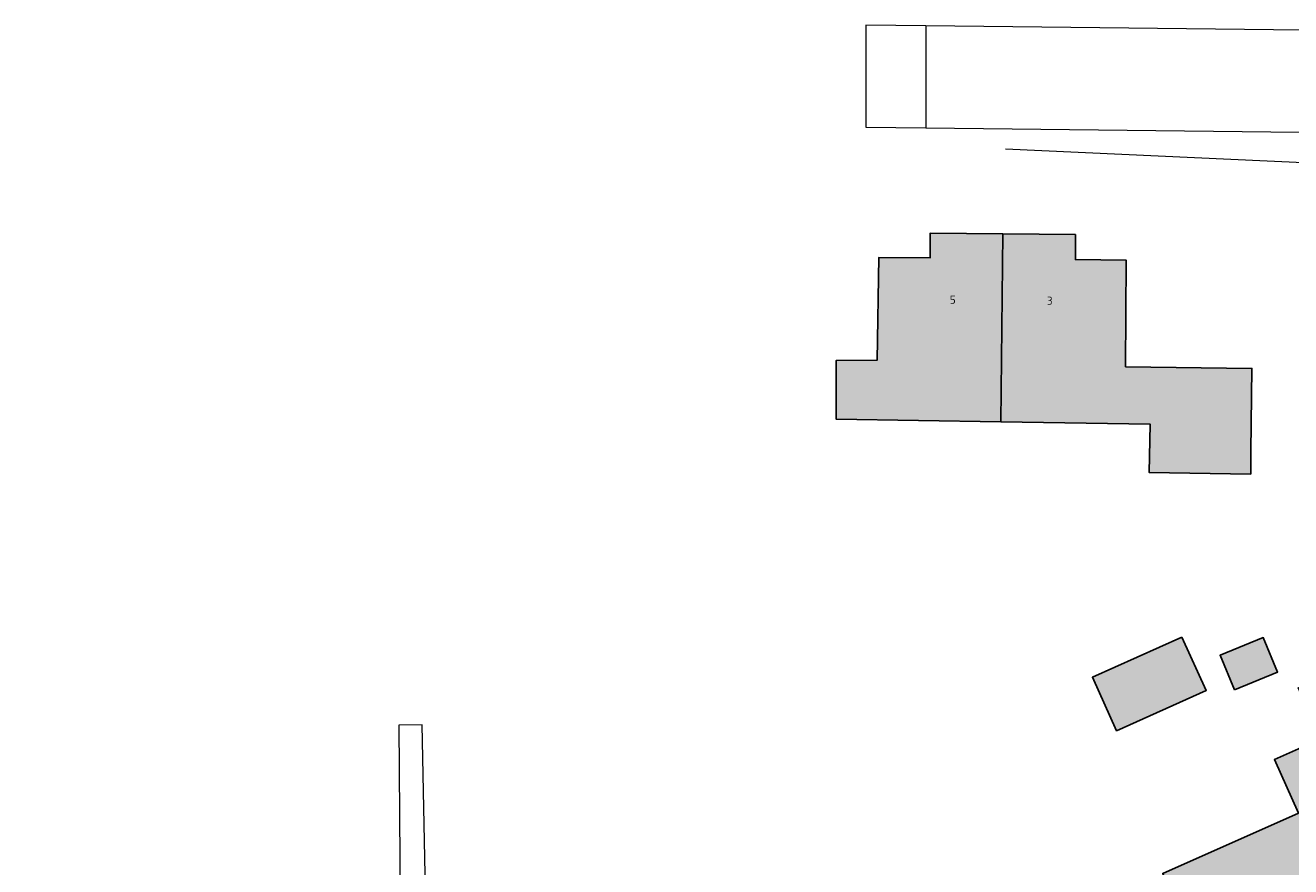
# Model space of a CAD drawing. Header units: metres. Extents: x 195286 to 196278, y 327273 to 327838.
# Tile 23 of 46: x 195749 to 195825, y 327575 to 327625. Entities that reach past the tile are written whole.
import ezdxf
from ezdxf.enums import TextEntityAlignment as Align

# ---------------------------------------------------------------- set-up
doc = ezdxf.new("R2010")
doc.units = ezdxf.units.M
for name, color, linetype, lineweight in [('B-WE-IE-TERREINAFSCHEIDING_KUNSTMATIG_HEKWERK-G', 253, 'IE-TERREINAFSCHEIDING-KUNSTMATIG', 18), ('B-WE-OG-BEBOUWING-GV', 250, 'Continuous', 25), ('B-WE-OG-BEBOUWING-T18', 1, 'Continuous', 25), ('B-WE-OG-TERREIN_ERF-GV', 253, 'Continuous', 9), ('B-WE-VH-OPENVERHARDING_BETONSTRAATSTEEN-GV', 253, 'Continuous', 9), ('B-WE-VH-OPENVERHARDING_STRAATBAKSTEEN-GV', 253, 'Continuous', 9), ('B-WE-VH-TEGEL-GV', 253, 'Continuous', 9)]:
    doc.layers.add(name, color=color, linetype=linetype, lineweight=lineweight)
doc.layers.add('B-WE-OG-BEBOUWING-V', color=7, linetype='Continuous', lineweight=5, true_color=0xfff3f2)
doc.styles.add('NLCS-ISO-M200-T18', font='NLCS-ISO.ttf', dxfattribs={"height": 0.36})
doc.linetypes.add('IE-TERREINAFSCHEIDING-KUNSTMATIG', pattern='A,4,[82,NLCS.SHX,S=0.75,R=90,X=0,Y=0],4,-2', length=10)

msp = doc.modelspace()

# ---------------------------------------------------------------- hatches: boundary and pattern name
at = {"layer": 'B-WE-OG-BEBOUWING-V'}
for points in [[(195807.811, 327612.693), (195803.443, 327612.738), (195803.439, 327611.249), (195800.347, 327611.266), (195800.247, 327605.085), (195797.78, 327605.066), (195797.78, 327601.526), (195807.693, 327601.37)], [(195807.811, 327612.693), (195807.693, 327601.37), (195816.669, 327601.229), (195816.623, 327598.315), (195822.723, 327598.219), (195822.74, 327599.588), (195822.801, 327604.588), (195815.194, 327604.681), (195815.236, 327611.094), (195812.171, 327611.14), (195812.179, 327612.647)], [(195818.586, 327588.407), (195813.2, 327585.984), (195814.65, 327582.762), (195820.036, 327585.185)], [(195821.752, 327585.232), (195824.335, 327586.294), (195823.48, 327588.376), (195820.896, 327587.315)], [(195826.514, 327582.081), (195824.162, 327581.033), (195825.598, 327577.807), (195817.432, 327574.171), (195817.749, 327573.46), (195819.783, 327568.892), (195823.737, 327570.652), (195826.314, 327564.955), (195833.222, 327568.075), (195826.953, 327582.276)]]:
    msp.add_hatch(color=256, dxfattribs=at).paths.add_polyline_path(points)

# ---------------------------------------------------------------- linework, layer by layer
at = {"layer": 'B-WE-IE-TERREINAFSCHEIDING_KUNSTMATIG_HEKWERK-G'}
msp.add_lwpolyline([(195828.532, 327616.837), (195807.957, 327617.787)], dxfattribs=at)
at = {"layer": 'B-WE-OG-BEBOUWING-GV'}
for points in [[(195807.811, 327612.693), (195803.443, 327612.738), (195803.439, 327611.249), (195800.347, 327611.266), (195800.247, 327605.085), (195797.78, 327605.066), (195797.78, 327601.526), (195807.693, 327601.37)], [(195807.811, 327612.693), (195807.693, 327601.37), (195816.669, 327601.229), (195816.623, 327598.315), (195822.723, 327598.219), (195822.74, 327599.588), (195822.801, 327604.588), (195815.194, 327604.681), (195815.236, 327611.094), (195812.171, 327611.14), (195812.179, 327612.647)], [(195818.586, 327588.407), (195813.2, 327585.984), (195814.65, 327582.762), (195820.036, 327585.185)], [(195821.752, 327585.232), (195824.335, 327586.294), (195823.48, 327588.376), (195820.896, 327587.315)], [(195826.514, 327582.081), (195824.162, 327581.033), (195825.598, 327577.807), (195817.432, 327574.171), (195817.749, 327573.46), (195819.783, 327568.892), (195823.737, 327570.652), (195826.314, 327564.955), (195833.222, 327568.075), (195826.953, 327582.276)]]:
    msp.add_lwpolyline(points, close=True, dxfattribs=at)
at = {"layer": 'B-WE-OG-TERREIN_ERF-GV'}
for points in [[(195797.78, 327605.066), (195800.247, 327605.085), (195800.347, 327611.266), (195803.439, 327611.249), (195803.443, 327612.738), (195807.811, 327612.693), (195812.179, 327612.647), (195812.171, 327611.14), (195815.236, 327611.094), (195815.194, 327604.681), (195822.801, 327604.588), (195822.74, 327599.588), (195822.723, 327598.219), (195816.623, 327598.315), (195816.669, 327601.229), (195807.693, 327601.37), (195797.78, 327601.526)], [(195813.2, 327585.984), (195818.586, 327588.407), (195820.036, 327585.185), (195814.65, 327582.762)], [(195821.752, 327585.232), (195820.896, 327587.315), (195823.48, 327588.376), (195824.335, 327586.294)], [(195835.022, 327577.615), (195836.239, 327574.919), (195838.295, 327570.367), (195833.222, 327568.075), (195826.314, 327564.955), (195823.737, 327570.652), (195819.783, 327568.892), (195817.749, 327573.46), (195817.432, 327574.171), (195825.598, 327577.807), (195824.162, 327581.033), (195826.514, 327582.081), (195826.953, 327582.276), (195825.581, 327585.357), (195827.877, 327586.38), (195829.371, 327583.026), (195829.796, 327583.215), (195830.304, 327582.075), (195832.742, 327576.6)]]:
    msp.add_lwpolyline(points, close=True, dxfattribs=at)
at = {"layer": 'B-WE-VH-OPENVERHARDING_BETONSTRAATSTEEN-GV'}
msp.add_lwpolyline([(195803.169, 327625.208), (195799.562, 327625.248), (195799.562, 327619.116), (195803.169, 327619.074)], dxfattribs=at)
at = {"layer": 'B-WE-VH-OPENVERHARDING_STRAATBAKSTEEN-GV'}
msp.add_lwpolyline([(195829.327, 327624.915), (195803.169, 327625.208), (195803.169, 327619.074), (195829.141, 327618.77)], dxfattribs=at)
at = {"layer": 'B-WE-VH-TEGEL-GV'}
msp.add_lwpolyline([(195729.395, 327554.242), (195730.529, 327554.249), (195751.386, 327554.362), (195768.352, 327560.942), (195772.42, 327562.749), (195773.256, 327563.12), (195772.861, 327583.113), (195771.454, 327583.103), (195771.596, 327564.258), (195754.003, 327556.775), (195750.35, 327555.695), (195747.732, 327555.433), (195740.22, 327555.433), (195737.634, 327555.481), (195737.627, 327555.105), (195735.263, 327555.124), (195730.264, 327555.169)], dxfattribs=at)

# ---------------------------------------------------------------- texts
at = {"layer": 'B-WE-OG-BEBOUWING-T18', "style": 'NLCS-ISO-M200-T18'}
for s, rotation, p in [('5', 359.5, (195804.794, 327608.724)), ('3', 359.4, (195810.629, 327608.663))]:
    msp.add_text(s, height=0.5, rotation=rotation, dxfattribs=at).set_placement(p, align=Align.MIDDLE)

doc.saveas('drawing.dxf')
